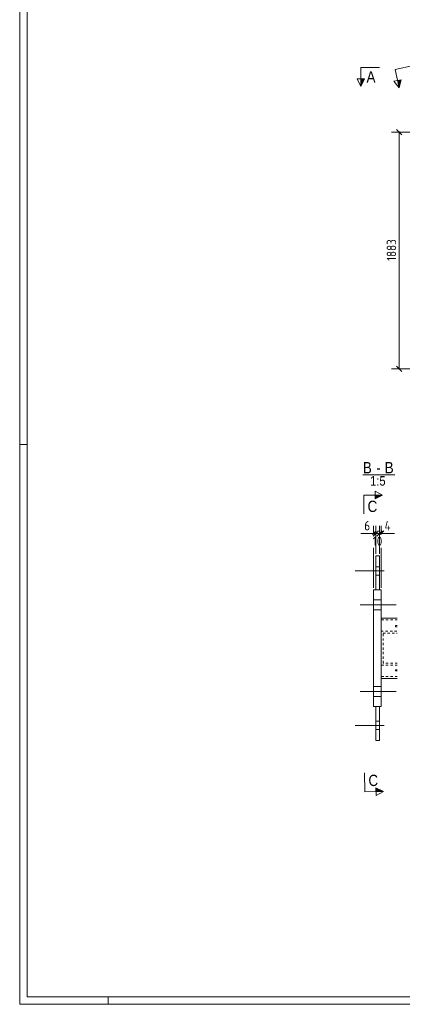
# Model space of a CAD drawing. Header units: millimetres. Extents: x 1 to 1188, y 1 to 840.
# Tile 1 of 7: x 1 to 204, y 1 to 523. Entities that reach past the tile are written whole.
import ezdxf

# ---------------------------------------------------------------- set-up
doc = ezdxf.new("R2010")
doc.units = ezdxf.units.MM
doc.header["$LTSCALE"] = 0.6
doc.linetypes.add('XKITLINE00', pattern=[0])
doc.linetypes.add('XKITLINE02', pattern=[4, 2, -2])
for name, color, linetype, lineweight in [('Bolt', 7, 'Continuous', 0), ('DrawingSheet', 5, 'Continuous', 0), ('OtherObjectType', 1, 'Continuous', 0), ('Part', 2, 'Continuous', 0), ('Section', 6, 'Continuous', 0), ('Z-DIMENSIONS', 1, 'Continuous', 0)]:
    doc.layers.add(name, color=color, linetype=linetype, lineweight=lineweight)
doc.styles.add('ARIAL', font='ARIAL.TTF')
doc.styles.add('ISOCPEUR', font='ISOCPEUR.TTF')

msp = doc.modelspace()

# ---------------------------------------------------------------- hatches: boundary and pattern name
at = {"layer": 'Section'}
for points in [[(183.91, 491.93), (181.95, 487.91), (181.91, 491.91)], [(203.31, 491.47), (202.18, 487.15), (201.35, 491.06)], [(189.46, 271.16), (193.46, 271.17), (189.47, 269.16)], [(189.95, 115.79), (193.96, 113.81), (189.96, 113.79)]]:
    msp.add_hatch(color=6, dxfattribs=at).paths.add_polyline_path(points, flags=17)

# ---------------------------------------------------------------- linework, layer by layer
at = {"layer": 'Bolt', "color": 3, "linetype": 'XKITLINE00', "lineweight": 0}
for p, q in [((194.32, 230.92), (178.82, 230.92)), ((194.32, 230.92), (178.82, 230.92)), ((191.82, 233.12), (189.82, 233.12)), ((191.82, 233.12), (189.82, 233.12)), ((191.82, 228.72), (189.82, 228.72)), ((191.82, 228.72), (189.82, 228.72)), ((188.62, 215.52), (192.62, 215.52)), ((188.62, 215.52), (192.62, 215.52)), ((188.62, 215.52), (192.62, 215.52)), ((181.62, 212.92), (200.62, 212.92)), ((181.62, 212.92), (200.62, 212.92)), ((181.62, 212.92), (200.62, 212.92)), ((188.62, 210.32), (192.62, 210.32)), ((188.62, 210.32), (192.62, 210.32)), ((188.62, 210.32), (192.62, 210.32)), ((188.62, 169.52), (192.62, 169.52)), ((188.62, 169.52), (192.62, 169.52)), ((188.62, 169.52), (192.62, 169.52)), ((181.62, 166.92), (200.62, 166.92)), ((181.62, 166.92), (200.62, 166.92)), ((181.62, 166.92), (200.62, 166.92)), ((188.62, 164.32), (192.62, 164.32)), ((188.62, 164.32), (192.62, 164.32)), ((188.62, 164.32), (192.62, 164.32)), ((194.32, 148.92), (178.82, 148.92)), ((194.32, 148.92), (178.82, 148.92)), ((191.82, 151.12), (189.82, 151.12)), ((191.82, 151.12), (189.82, 151.12)), ((191.82, 146.72), (189.82, 146.72)), ((191.82, 146.72), (189.82, 146.72))]:
    msp.add_line(p, q, dxfattribs=at)
at = {"layer": 'DrawingSheet', "color": 2, "linetype": 'XKITLINE00', "lineweight": 0}
for p, q in [((1, 840), (1, 1)), ((5, 298), (1, 298)), ((1, 1), (1188, 1)), ((48, 1), (48, 5))]:
    msp.add_line(p, q, dxfattribs=at)
at = {"layer": 'DrawingSheet', "color": 3, "linetype": 'XKITLINE00', "lineweight": 0}
for p, q in [((5, 836), (5, 5)), ((5, 5), (1184, 5))]:
    msp.add_line(p, q, dxfattribs=at)
at = {"layer": 'OtherObjectType', "color": 6, "linetype": 'XKITLINE00', "lineweight": 0}
msp.add_line((182.97, 281.92), (199.9, 281.92), dxfattribs=at)
at = {"layer": 'Part', "color": 2, "linetype": 'XKITLINE00', "lineweight": 0}
for p, q in [((191.82, 238.92), (189.82, 238.92)), ((189.82, 238.92), (189.82, 220.92)), ((191.82, 238.92), (191.82, 220.92)), ((188.62, 220.92), (192.62, 220.92)), ((188.62, 158.92), (188.62, 220.92)), ((192.62, 220.92), (192.62, 158.92)), ((201.24, 205.92), (192.62, 205.92)), ((200.26, 201.92), (201.24, 201.92)), ((201.24, 201.32), (200.26, 201.32)), ((200.26, 178.52), (201.24, 178.52)), ((201.24, 177.92), (200.26, 177.92)), ((201.24, 173.92), (192.62, 173.92)), ((192.62, 158.92), (188.62, 158.92)), ((189.82, 140.92), (189.82, 158.92)), ((191.82, 140.92), (191.82, 158.92)), ((189.82, 140.92), (191.82, 140.92))]:
    msp.add_line(p, q, dxfattribs=at)
at = {"layer": 'Part', "color": 7, "linetype": 'XKITLINE02', "lineweight": 0}
for p, q in [((191.82, 220.92), (189.82, 220.92)), ((192.62, 173.92), (192.62, 205.92)), ((201.24, 204.92), (192.62, 204.92)), ((192.63, 180.92), (192.63, 198.92)), ((192.63, 198.92), (201.24, 198.92)), ((200.26, 201.92), (200.26, 201.92)), ((200.26, 201.32), (200.26, 201.92)), ((200.26, 201.92), (200.26, 201.92)), ((200.26, 201.32), (200.26, 201.32)), ((193.71, 181.92), (193.71, 197.92)), ((193.71, 197.92), (201.24, 197.92)), ((201.24, 180.92), (192.63, 180.92)), ((201.24, 181.92), (193.71, 181.92)), ((200.26, 178.52), (200.26, 178.52)), ((200.26, 177.92), (200.26, 178.52)), ((200.26, 178.52), (200.26, 178.52)), ((200.26, 177.92), (200.26, 177.92)), ((201.24, 174.92), (192.62, 174.92)), ((189.82, 158.92), (191.82, 158.92))]:
    msp.add_line(p, q, dxfattribs=at)
at = {"layer": 'Section', "color": 6, "linetype": 'XKITLINE00', "lineweight": 0}
for p, q in [((181.85, 497.91), (191.85, 498.01)), ((181.85, 497.91), (181.95, 487.91)), ((200.1, 496.93), (209.88, 499.01)), ((200.1, 496.93), (202.18, 487.15)), ((183.91, 491.93), (179.91, 491.89)), ((181.95, 487.91), (179.91, 491.89)), ((181.95, 487.91), (183.91, 491.93)), ((203.31, 491.47), (199.39, 490.64)), ((202.18, 487.15), (203.31, 491.47)), ((202.18, 487.15), (199.39, 490.64)), ((189.47, 269.16), (189.46, 273.16)), ((189.46, 273.16), (193.46, 271.17)), ((183.46, 271.14), (193.46, 271.17)), ((183.46, 271.14), (183.5, 261.14)), ((193.46, 271.17), (189.47, 269.16)), ((183.96, 113.78), (183.93, 123.78)), ((193.96, 113.81), (189.95, 115.79)), ((189.95, 115.79), (189.97, 111.79)), ((183.96, 113.78), (193.96, 113.81)), ((193.96, 113.81), (189.97, 111.79))]:
    msp.add_line(p, q, dxfattribs=at)
at = {"layer": 'Z-DIMENSIONS', "color": 7, "linetype": 'XKITLINE00', "lineweight": 0}
for p, q in [((200.83, 465.07), (203.66, 462.24)), ((286.01, 463.66), (198.15, 463.66)), ((202.25, 338.15), (202.25, 463.66)), ((200.83, 339.56), (203.66, 336.74)), ((297.95, 338.15), (198.15, 338.15)), ((188.62, 250.8), (181.87, 250.8)), ((188.62, 250.8), (181.87, 250.8)), ((190.04, 252.22), (188.02, 250.2)), ((191.23, 252.22), (188.4, 249.39)), ((188.62, 250.2), (188.62, 254.9)), ((188.62, 250.8), (189.82, 250.8)), ((191.23, 252.22), (189.22, 250.2)), ((189.82, 250.2), (189.82, 254.9)), ((189.82, 239.92), (189.82, 254.8)), ((189.82, 250.8), (191.82, 250.8)), ((193.23, 252.22), (190.4, 249.39)), ((193.23, 252.22), (191.22, 250.2)), ((191.82, 250.2), (191.82, 254.9)), ((191.82, 239.92), (191.82, 254.8)), ((191.82, 250.8), (192.62, 250.8)), ((194.04, 252.22), (192.02, 250.2)), ((192.62, 250.2), (192.62, 254.9)), ((192.62, 250.8), (199.81, 250.8)), ((192.62, 250.8), (199.81, 250.8)), ((187.24, 249.42), (187.21, 249.39)), ((188.62, 221.92), (188.62, 243.2)), ((189.82, 239.92), (189.82, 243.2)), ((191.82, 239.92), (191.82, 243.2)), ((192.62, 221.92), (192.62, 243.2))]:
    msp.add_line(p, q, dxfattribs=at)
at = {"layer": 'Z-DIMENSIONS', "color": 3}
for p in [(202.25, 463.66), (202.25, 338.15), (188.62, 250.8), (189.82, 250.8), (189.82, 250.8), (191.82, 250.8), (191.82, 250.8), (192.62, 250.8)]:
    msp.add_point(p, dxfattribs=at)

# ---------------------------------------------------------------- texts
at = {"layer": 'OtherObjectType', "color": 6, "style": 'ARIAL', "width": 0.85}
for s, height, p in [('B', 6, (182.97, 282.67)), ('B', 6, (194.57, 282.67)), ('-', 6, (190.1, 282.67)), ('1:5', 5, (186.8, 276.17))]:
    msp.add_text(s, height=height, dxfattribs=at).set_placement(p)
at = {"layer": 'Section', "color": 6, "style": 'ARIAL', "width": 0.85}
for s, rotation, p in [('A', 0.5672, (184.93, 489.94)), ('C', 0.1833, (185.49, 262.15)), ('C', 0.1833, (185.95, 116.78))]:
    msp.add_text(s, height=6, rotation=rotation, dxfattribs=at).set_placement(p)
at = {"layer": 'Z-DIMENSIONS', "color": 3, "style": 'ISOCPEUR', "width": 0.85}
msp.add_text('1883', height=5, rotation=90.0002, dxfattribs=at).set_placement((200.65, 395.32))
for s, p in [('6', (183.74, 252.4)), ('4', (194.5, 252.4)), ('10', (188.24, 244.2))]:
    msp.add_text(s, height=5, dxfattribs=at).set_placement(p)

doc.saveas('drawing.dxf')
